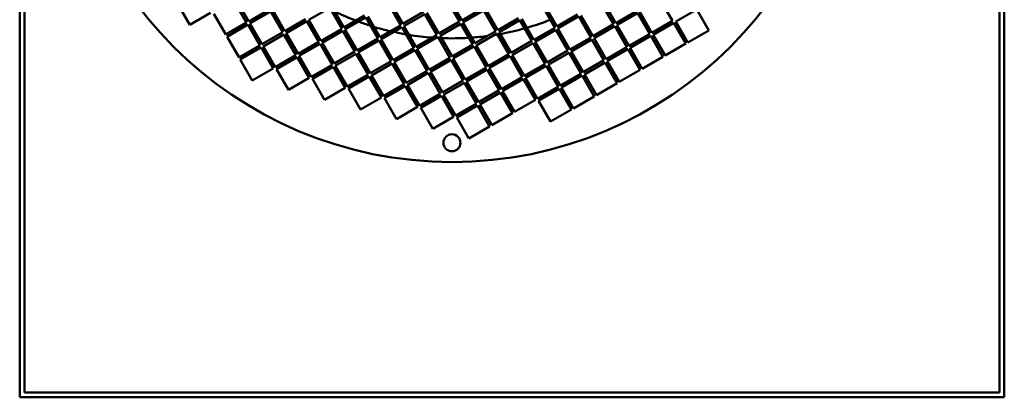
# Model space of a CAD drawing. Header units: millimetres. Extents: x 215 to 625, y 62 to 532.
# Tile 1 of 5: x 215 to 625, y 62 to 219. Entities that reach past the tile are written whole.
import ezdxf

# ---------------------------------------------------------------- set-up
doc = ezdxf.new("R2010")
doc.units = ezdxf.units.MM
doc.header["$LTSCALE"] = 2
doc.layers.add('Widoczne (ISO)', color=7, linetype='Continuous', lineweight=50)

msp = doc.modelspace()

# ---------------------------------------------------------------- linework, layer by layer
at = {"layer": 'Widoczne (ISO)'}
for p, q in [((215, 62), (215, 532)), ((217, 64), (217, 530)), ((623, 530), (623, 64)), ((625, 532), (625, 62)), ((285.83, 217.09), (280.83, 225.75)), ((304.51, 226.73), (309.51, 218.06)), ((310.38, 218.56), (305.38, 227.23)), ((368.65, 225.65), (373.65, 216.99)), ((374.51, 217.49), (369.51, 226.15)), ((393.2, 227.12), (398.2, 218.46)), ((399.06, 218.96), (394.06, 227.62)), ((457.33, 226.04), (462.33, 217.38)), ((463.2, 217.88), (458.2, 226.54)), ((481.88, 227.51), (486.88, 218.85)), ((294.49, 222.09), (285.83, 217.09)), ((300.85, 213.06), (295.85, 221.73)), ((319.04, 223.56), (310.38, 218.56)), ((310.88, 217.7), (319.54, 222.7)), ((319.54, 222.7), (324.54, 214.04)), ((325.41, 214.54), (320.41, 223.2)), ((335.43, 219.17), (344.09, 224.17)), ((344.09, 224.17), (349.09, 215.51)), ((349.96, 216.01), (344.96, 224.67)), ((383.17, 222.49), (374.51, 217.49)), ((375.01, 216.62), (383.67, 221.62)), ((383.67, 221.62), (388.67, 212.96)), ((389.54, 213.46), (384.54, 222.12)), ((407.73, 223.96), (399.06, 218.96)), ((399.56, 218.09), (408.23, 223.09)), ((408.23, 223.09), (413.23, 214.43)), ((414.09, 214.93), (409.09, 223.59)), ((432.78, 224.57), (437.78, 215.91)), ((438.64, 216.41), (433.64, 225.07)), ((447.3, 221.41), (438.64, 216.41)), ((471.86, 222.88), (463.2, 217.88)), ((463.7, 217.01), (472.36, 222.01)), ((472.36, 222.01), (477.36, 213.35)), ((478.22, 213.85), (473.22, 222.51)), ((488.25, 218.49), (496.91, 223.49)), ((496.91, 223.49), (501.91, 214.83)), ((309.51, 218.06), (300.85, 213.06)), ((315.88, 209.04), (310.88, 217.7)), ((334.07, 219.54), (325.41, 214.54)), ((325.91, 213.67), (334.57, 218.67)), ((334.57, 218.67), (339.57, 210.01)), ((340.43, 210.51), (335.43, 219.17)), ((358.62, 221.01), (349.96, 216.01)), ((350.46, 215.15), (359.12, 220.15)), ((359.12, 220.15), (364.12, 211.49)), ((364.99, 211.99), (359.99, 220.65)), ((398.2, 218.46), (389.54, 213.46)), ((390.04, 212.59), (398.7, 217.59)), ((398.7, 217.59), (403.7, 208.93)), ((404.56, 209.43), (399.56, 218.09)), ((422.75, 219.93), (414.09, 214.93)), ((414.59, 214.07), (423.25, 219.07)), ((423.25, 219.07), (428.25, 210.41)), ((429.12, 210.91), (424.12, 219.57)), ((439.14, 215.54), (447.8, 220.54)), ((447.8, 220.54), (452.8, 211.88)), ((453.67, 212.38), (448.67, 221.04)), ((462.33, 217.38), (453.67, 212.38)), ((486.88, 218.85), (478.22, 213.85)), ((478.72, 212.99), (487.38, 217.99)), ((487.38, 217.99), (492.38, 209.33)), ((493.25, 209.83), (488.25, 218.49)), ((301.35, 212.2), (310.01, 217.2)), ((310.01, 217.2), (315.01, 208.54)), ((324.54, 214.04), (315.88, 209.04)), ((330.91, 205.01), (325.91, 213.67)), ((349.09, 215.51), (340.43, 210.51)), ((340.93, 209.65), (349.59, 214.65)), ((349.59, 214.65), (354.59, 205.99)), ((355.46, 206.49), (350.46, 215.15)), ((373.65, 216.99), (364.99, 211.99)), ((365.49, 211.12), (374.15, 216.12)), ((374.15, 216.12), (379.15, 207.46)), ((380.01, 207.96), (375.01, 216.62)), ((413.23, 214.43), (404.56, 209.43)), ((405.06, 208.57), (413.73, 213.57)), ((413.73, 213.57), (418.73, 204.91)), ((419.59, 205.41), (414.59, 214.07)), ((437.78, 215.91), (429.12, 210.91)), ((429.62, 210.04), (438.28, 215.04)), ((438.28, 215.04), (443.28, 206.38)), ((444.14, 206.88), (439.14, 215.54)), ((454.17, 211.51), (462.83, 216.51)), ((462.83, 216.51), (467.83, 207.85)), ((468.7, 208.35), (463.7, 217.01)), ((477.36, 213.35), (468.7, 208.35)), ((501.91, 214.83), (493.25, 209.83)), ((306.35, 203.54), (301.35, 212.2)), ((316.38, 208.17), (325.04, 213.17)), ((325.04, 213.17), (330.04, 204.51)), ((339.57, 210.01), (330.91, 205.01)), ((331.41, 204.15), (340.07, 209.15)), ((340.07, 209.15), (345.07, 200.49)), ((345.93, 200.99), (340.93, 209.65)), ((364.12, 211.49), (355.46, 206.49)), ((355.96, 205.62), (364.62, 210.62)), ((364.62, 210.62), (369.62, 201.96)), ((370.49, 202.46), (365.49, 211.12)), ((388.67, 212.96), (380.01, 207.96)), ((380.51, 207.09), (389.17, 212.09)), ((389.17, 212.09), (394.17, 203.43)), ((395.04, 203.93), (390.04, 212.59)), ((428.25, 210.41), (419.59, 205.41)), ((420.09, 204.54), (428.75, 209.54)), ((428.75, 209.54), (433.75, 200.88)), ((434.62, 201.38), (429.62, 210.04)), ((452.8, 211.88), (444.14, 206.88)), ((444.64, 206.01), (453.3, 211.01)), ((453.3, 211.01), (458.3, 202.35)), ((459.17, 202.85), (454.17, 211.51)), ((469.2, 207.49), (477.86, 212.49)), ((477.86, 212.49), (482.86, 203.83)), ((483.72, 204.33), (478.72, 212.99)), ((492.38, 209.33), (483.72, 204.33)), ((315.01, 208.54), (306.35, 203.54)), ((306.85, 202.67), (315.51, 207.67)), ((315.51, 207.67), (320.51, 199.01)), ((321.38, 199.51), (316.38, 208.17)), ((354.59, 205.99), (345.93, 200.99)), ((346.43, 200.12), (355.09, 205.12)), ((355.09, 205.12), (360.09, 196.46)), ((360.96, 196.96), (355.96, 205.62)), ((379.15, 207.46), (370.49, 202.46)), ((370.99, 201.59), (379.65, 206.59)), ((379.65, 206.59), (384.65, 197.93)), ((385.51, 198.43), (380.51, 207.09)), ((403.7, 208.93), (395.04, 203.93)), ((395.54, 203.07), (404.2, 208.07)), ((404.2, 208.07), (409.2, 199.41)), ((410.06, 199.91), (405.06, 208.57)), ((443.28, 206.38), (434.62, 201.38)), ((435.12, 200.51), (443.78, 205.51)), ((443.78, 205.51), (448.78, 196.85)), ((449.64, 197.35), (444.64, 206.01)), ((467.83, 207.85), (459.17, 202.85)), ((459.67, 201.99), (468.33, 206.99)), ((468.33, 206.99), (473.33, 198.33)), ((474.2, 198.83), (469.2, 207.49)), ((311.85, 194.01), (306.85, 202.67)), ((330.04, 204.51), (321.38, 199.51)), ((321.88, 198.65), (330.54, 203.65)), ((330.54, 203.65), (335.54, 194.99)), ((336.41, 195.49), (331.41, 204.15)), ((369.62, 201.96), (360.96, 196.96)), ((361.46, 196.09), (370.12, 201.09)), ((370.12, 201.09), (375.12, 192.43)), ((375.99, 192.93), (370.99, 201.59)), ((394.17, 203.43), (385.51, 198.43)), ((386.01, 197.57), (394.67, 202.57)), ((394.67, 202.57), (399.67, 193.91)), ((400.54, 194.41), (395.54, 203.07)), ((418.73, 204.91), (410.06, 199.91)), ((410.56, 199.04), (419.23, 204.04)), ((419.23, 204.04), (424.23, 195.38)), ((425.09, 195.88), (420.09, 204.54)), ((458.3, 202.35), (449.64, 197.35)), ((450.14, 196.49), (458.8, 201.49)), ((458.8, 201.49), (463.8, 192.83)), ((464.67, 193.33), (459.67, 201.99)), ((482.86, 203.83), (474.2, 198.83)), ((320.51, 199.01), (311.85, 194.01)), ((326.88, 189.99), (321.88, 198.65)), ((345.07, 200.49), (336.41, 195.49)), ((336.91, 194.62), (345.57, 199.62)), ((345.57, 199.62), (350.57, 190.96)), ((351.43, 191.46), (346.43, 200.12)), ((384.65, 197.93), (375.99, 192.93)), ((376.49, 192.07), (385.15, 197.07)), ((385.15, 197.07), (390.15, 188.41)), ((391.01, 188.91), (386.01, 197.57)), ((409.2, 199.41), (400.54, 194.41)), ((401.04, 193.54), (409.7, 198.54)), ((409.7, 198.54), (414.7, 189.88)), ((415.56, 190.38), (410.56, 199.04)), ((433.75, 200.88), (425.09, 195.88)), ((425.59, 195.01), (434.25, 200.01)), ((434.25, 200.01), (439.25, 191.35)), ((440.12, 191.85), (435.12, 200.51)), ((448.78, 196.85), (440.12, 191.85)), ((473.33, 198.33), (464.67, 193.33)), ((335.54, 194.99), (326.88, 189.99)), ((341.91, 185.96), (336.91, 194.62)), ((360.09, 196.46), (351.43, 191.46)), ((351.93, 190.59), (360.59, 195.59)), ((360.59, 195.59), (365.59, 186.93)), ((366.46, 187.43), (361.46, 196.09)), ((399.67, 193.91), (391.01, 188.91)), ((391.51, 188.04), (400.17, 193.04)), ((400.17, 193.04), (405.17, 184.38)), ((406.04, 184.88), (401.04, 193.54)), ((424.23, 195.38), (415.56, 190.38)), ((416.06, 189.51), (424.73, 194.51)), ((424.73, 194.51), (429.73, 185.85)), ((430.59, 186.35), (425.59, 195.01)), ((440.62, 190.99), (449.28, 195.99)), ((449.28, 195.99), (454.28, 187.33)), ((455.14, 187.83), (450.14, 196.49)), ((463.8, 192.83), (455.14, 187.83)), ((350.57, 190.96), (341.91, 185.96)), ((356.93, 181.93), (351.93, 190.59)), ((375.12, 192.43), (366.46, 187.43)), ((366.96, 186.57), (375.62, 191.57)), ((375.62, 191.57), (380.62, 182.91)), ((381.49, 183.41), (376.49, 192.07)), ((414.7, 189.88), (406.04, 184.88)), ((406.54, 184.01), (415.2, 189.01)), ((415.2, 189.01), (420.2, 180.35)), ((421.06, 180.85), (416.06, 189.51)), ((439.25, 191.35), (430.59, 186.35)), ((431.09, 185.49), (439.75, 190.49)), ((439.75, 190.49), (444.75, 181.83)), ((445.62, 182.33), (440.62, 190.99)), ((365.59, 186.93), (356.93, 181.93)), ((371.96, 177.91), (366.96, 186.57)), ((390.15, 188.41), (381.49, 183.41)), ((381.99, 182.54), (390.65, 187.54)), ((390.65, 187.54), (395.65, 178.88)), ((396.51, 179.38), (391.51, 188.04)), ((429.73, 185.85), (421.06, 180.85)), ((436.09, 176.83), (431.09, 185.49)), ((454.28, 187.33), (445.62, 182.33)), ((380.62, 182.91), (371.96, 177.91)), ((386.99, 173.88), (381.99, 182.54)), ((405.17, 184.38), (396.51, 179.38)), ((397.01, 178.51), (405.67, 183.51)), ((405.67, 183.51), (410.67, 174.85)), ((411.54, 175.35), (406.54, 184.01)), ((444.75, 181.83), (436.09, 176.83)), ((395.65, 178.88), (386.99, 173.88)), ((402.01, 169.85), (397.01, 178.51)), ((420.2, 180.35), (411.54, 175.35)), ((410.67, 174.85), (402.01, 169.85)), ((625, 62), (215, 62)), ((623, 64), (217, 64))]:
    msp.add_line(p, q, dxfattribs=at)
for centre, radius in [((395, 324), 164), ((395, 168), 3.55)]:
    msp.add_circle(centre, radius, dxfattribs=at)
for start, end in [(244.2422, 249.1321), (249.7918, 252.4575), (286.1135, 291.3087), (253.2067, 256.7933), (257.5425, 260.2082), (280.2585, 285.5882), (260.8679, 265.7578), (266.6737, 267.165), (267.769, 273.6122), (274.1793, 277.5847), (278.9605, 279.7164)]:
    msp.add_arc((395, 324), 112.5, start, end, dxfattribs=at)

doc.saveas('drawing.dxf')
